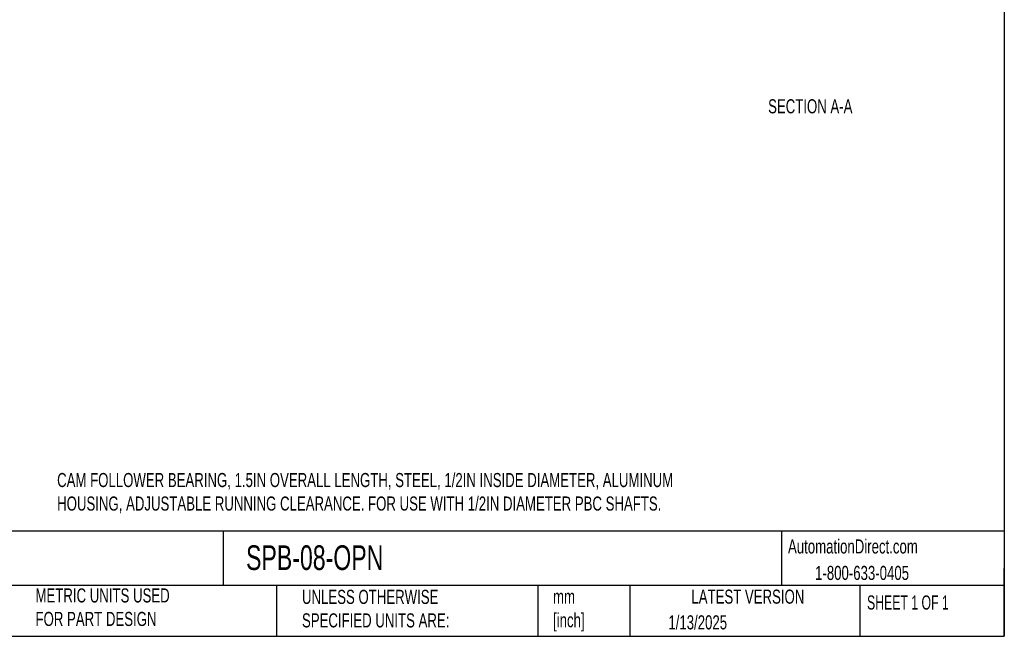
# Model space of a CAD drawing. Header units: millimetres. Extents: x 13 to 546, y 13 to 419.
# Tile 3 of 5: x 250 to 546, y 13 to 198. Entities that reach past the tile are written whole.
import ezdxf

# ---------------------------------------------------------------- set-up
doc = ezdxf.new("R2010")
doc.units = ezdxf.units.MM
doc.header["$LTSCALE"] = 2
doc.linetypes.add('SLD-Solid', pattern=[0])
doc.layers.add('TEXT', color=140, linetype='SLD-Solid', lineweight=25)
doc.styles.add('SLDTEXTSTYLE0', font='TXT', dxfattribs={"width": 0.7})
doc.styles.add('SLDTEXTSTYLE1', font='TXT', dxfattribs={"width": 0.65})

msp = doc.modelspace()

# ---------------------------------------------------------------- linework, layer by layer
at = {"layer": 'TEXT'}
for p, q in [((546.1, 419.1), (546.1, 12.7)), ((546.1, 44.25), (12.7, 44.25)), ((311.52, 44.25), (311.52, 27.94)), ((479.15, 44.25), (479.15, 27.94)), ((546.1, 12.7), (546.1, 33.02)), ((546.1, 27.94), (12.7, 27.94)), ((327.56, 27.94), (327.56, 12.7)), ((406.05, 27.94), (406.05, 12.7)), ((433.62, 27.94), (433.62, 12.7)), ((502.7, 27.94), (502.7, 12.7)), ((12.7, 12.7), (546.1, 12.7))]:
    msp.add_line(p, q, dxfattribs=at)

# ---------------------------------------------------------------- texts
for s, insert, char_height, attachment_point, style in [('SECTION A-A', (487.84, 173.97), 4.2333, 2, 'SLDTEXTSTYLE0'), ('CAM FOLLOWER BEARING, 1.5IN OVERALL LENGTH, STEEL, 1/2IN INSIDE DIAMETER, ALUMINUM ^JHOUSING, ADJUSTABLE RUNNING CLEARANCE. FOR USE WITH 1/2IN DIAMETER PBC SHAFTS.', (261.7, 61.74), 4.23333, 1, 'SLDTEXTSTYLE0'), ('AutomationDirect.com', (481.15, 41.8), 4.2333, 1, 'SLDTEXTSTYLE0'), ('SPB-08-OPN', (318.42, 40.02), 7.408, 1, 'SLDTEXTSTYLE0'), ('1-800-633-0405', (489.29, 33.85), 4.2333, 1, 'SLDTEXTSTYLE0'), ('METRIC UNITS USED ^JFOR PART DESIGN', (255.21, 27.09), 4.2333, 1, 'SLDTEXTSTYLE0'), ('UNLESS OTHERWISE ^JSPECIFIED UNITS ARE:', (335.22, 26.66), 4.2333, 1, 'SLDTEXTSTYLE0'), ('LATEST VERSION', (469.1, 26.73), 4.2333, 2, 'SLDTEXTSTYLE0'), ('mm^J[inch]', (410.6, 26.72), 4.233, 1, 'SLDTEXTSTYLE0'), ('SHEET 1 OF 1', (504.88, 24.97), 4.2333, 1, 'SLDTEXTSTYLE1'), ('1/13/2025', (445.23, 19.01), 4.233, 1, 'SLDTEXTSTYLE0')]:
    msp.add_mtext(s, dxfattribs=dict(at, insert=insert, char_height=char_height, attachment_point=attachment_point, style=style))

doc.saveas('drawing.dxf')
